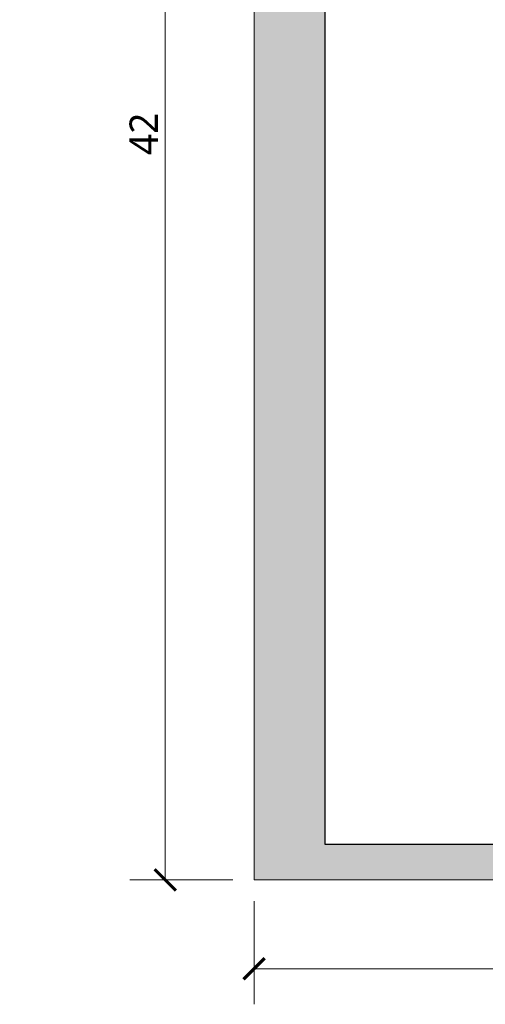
# Model space of a CAD drawing. Header units: millimetres. Extents: x -221 to 149158, y -114258 to 0.
# Tile 105 of 256: x 92016 to 94637, y -68203 to -62660. Entities that reach past the tile are written whole.
import ezdxf

# ---------------------------------------------------------------- set-up
doc = ezdxf.new("R2010")
doc.units = ezdxf.units.MM
doc.layers.get('0').update_dxf_attribs({"lineweight": 0})
doc.layers.add('A-opisram.ART', color=250, linetype='Continuous', lineweight=0)
doc.layers.add('wymiar..KF', color=12, linetype='Continuous', lineweight=5)
doc.layers.add('A-pomocram.ART', color=254, linetype='Continuous', lineweight=0, plot=False)
doc.layers.add('A-wymram.ART', color=10, linetype='Continuous', lineweight=5, plot=False)
doc.layers.add('A-przekrycieram.ART', color=7, linetype='Continuous', lineweight=0, true_color=0xffffff)
doc.styles.add('ARCH', font='segoeuil.ttf')
doc.styles.add('kamil', font='GOTHIC.TTF')
doc.dimstyles.new('50..KF', dxfattribs={"dimscale": 0.5, "dimtxt": 12, "dimasz": 10, "dimexe": 5, "dimexo": 5, "dimgap": 3, "dimtad": 1, "dimdec": 1, "dimrnd": 0.5, "dimtxsty": 'kamil', "dimblk": 'ARCHTICK', "dimcen": 0, "dimclrd": 256, "dimclre": 256, "dimclrt": 256, "dimadec": 0, "dimazin": 0, "dimtfac": 1, "dimtdec": 1, "dimtofl": 0, "dimtmove": 0, "dimatfit": 3, "dimfxl": 10, "dimfxlon": 1, "dimlwd": 0, "dimlwe": 0, "dimarcsym": 0})
doc.dimstyles.new('RAMKA', dxfattribs={"dimscale": 20, "dimtxt": 4, "dimasz": 3, "dimexe": 5, "dimexo": 3, "dimgap": 1, "dimtad": 1, "dimdec": 1, "dimlfac": 0.01, "dimtxsty": 'ARCH', "dimblk": 'ARCHTICK', "dimcen": 0, "dimclrd": 256, "dimclre": 256, "dimclrt": 256, "dimadec": 0, "dimazin": 0, "dimtfac": 1, "dimtdec": 1, "dimtofl": 0, "dimtmove": 1, "dimatfit": 3, "dimfxl": 10, "dimfxlon": 1, "dimlwd": 0, "dimlwe": 0, "dimarcsym": 0})

# ---------------------------------------------------------------- blocks, each defined once
blk = doc.blocks.new('_ArchTick')
at = {"color": 0, "linetype": 'ByBlock', "const_width": 0.15}
blk.add_lwpolyline([(-0.5, -0.5), (0.5, 0.5)], dxfattribs=at)
blk = doc.blocks.new('*D1279')
at = {"layer": 'Defpoints', "color": 0, "transparency": 16777216}
for p in [(0, -62950), (14.6, -62912.1), (119184.8, -62912.1)]:
    blk.add_point(p, dxfattribs=at)
at = {"layer": 'wymiar..KF', "linetype": 'Continuous', "lineweight": 0, "transparency": 16777216}
for p, q in [((9.6, -62950), (17.1, -62950)), ((19.6, -62912.1), (12.1, -62912.1)), ((14.6, -62950), (14.6, -62912.1))]:
    blk.add_line(p, q, dxfattribs=at)
at = {"layer": 'wymiar..KF', "lineweight": 0, "transparency": 16777216, "xscale": 5, "yscale": 5, "zscale": 5}
for p, rotation in [((14.6, -62912.1), 90), ((14.6, -62950), 270)]:
    blk.add_blockref('_ArchTick', p, dxfattribs=dict(at, rotation=rotation))
at = {"layer": 'wymiar..KF', "transparency": 16777216, "insert": (10, -62931.1), "char_height": 6, "attachment_point": 5, "rotation": 90, "style": 'kamil'}
blk.add_mtext('38', dxfattribs=at)
blk = doc.blocks.new('*D1638')
at = {"layer": 'A-wymram.ART', "linetype": 'Continuous', "lineweight": 0, "transparency": 16777216}
for p, q in [((0, -60), (0, -350)), ((5940, -60), (5940, -350)), ((5940, -250), (0, -250))]:
    blk.add_line(p, q, dxfattribs=at)
at = {"layer": 'Defpoints', "color": 0, "lineweight": 40, "transparency": 16777216}
for p in [(0, 0), (5940, 0), (0, -250)]:
    blk.add_point(p, dxfattribs=at)
at = {"layer": 'A-wymram.ART', "lineweight": 0, "transparency": 16777216, "xscale": 60, "yscale": 60, "zscale": 60, "rotation": 180}
blk.add_blockref('_ArchTick', (0, -250), dxfattribs=at)
at = {"layer": 'A-wymram.ART', "lineweight": 0, "transparency": 16777216, "xscale": 60, "yscale": 60, "zscale": 60}
blk.add_blockref('_ArchTick', (5940, -250), dxfattribs=at)
at = {"layer": 'A-wymram.ART', "transparency": 16777216, "insert": (2970, -182.4), "char_height": 80, "attachment_point": 5, "style": 'ARCH'}
blk.add_mtext('59,4', dxfattribs=at)
blk = doc.blocks.new('*D1639')
at = {"layer": 'A-wymram.ART', "linetype": 'Continuous', "lineweight": 0, "transparency": 16777216}
for p, q in [((-60, 4200), (-350, 4200)), ((-250, 4200), (-250, 0)), ((-60, 0), (-350, 0))]:
    blk.add_line(p, q, dxfattribs=at)
at = {"layer": 'Defpoints', "color": 0, "lineweight": 40, "transparency": 16777216}
for p in [(0, 4200), (0, 0), (-250, 0)]:
    blk.add_point(p, dxfattribs=at)
at = {"layer": 'A-wymram.ART', "lineweight": 0, "transparency": 16777216, "xscale": 60, "yscale": 60, "zscale": 60}
for p, rotation in [((-250, 4200), 90), ((-250, 0), 270)]:
    blk.add_blockref('_ArchTick', p, dxfattribs=dict(at, rotation=rotation))
at = {"layer": 'A-wymram.ART', "transparency": 16777216, "insert": (-310.7, 2100), "char_height": 80, "attachment_point": 5, "rotation": 90, "style": 'ARCH'}
blk.add_mtext('42', dxfattribs=at)
blk = doc.blocks.new('*U1674')
at = {"layer": 'A-przekrycieram.ART'}
h = blk.add_hatch(color=256, dxfattribs=at)
h.dxf.hatch_style = 1
h.paths.add_polyline_path([(0, 4200), (5940, 4200), (5940, 0), (0, 0)])
h.paths.add_polyline_path([(200, 4100), (5840, 4100), (5840, 100), (200, 100)], flags=16)
at = {"layer": 'A-opisram.ART', "lineweight": 30}
blk.add_lwpolyline([(200, 4100), (5840, 4100), (5840, 100), (200, 100)], close=True, dxfattribs=at)
at = {"layer": 'A-pomocram.ART'}
blk.add_lwpolyline([(0, 4200), (5940, 4200), (5940, 0), (0, 0)], close=True, dxfattribs=at)
at = {"layer": 'A-wymram.ART'}
dim = blk.add_linear_dim(base=(-250, 0), p1=(0, 4200), p2=(0, 0), angle=90, dimstyle='RAMKA', dxfattribs=at)
dim.commit()
dim.dimension.update_dxf_attribs({"geometry": '*D1639', "text_midpoint": (-310.67, 2100)})
dim = blk.add_linear_dim(base=(0, -250), p1=(5940, 0), p2=(0, 0), dimstyle='RAMKA', dxfattribs=at)
dim.commit()
dim.dimension.update_dxf_attribs({"geometry": '*D1638', "text_midpoint": (2970, -182.41)})

msp = doc.modelspace()

# ---------------------------------------------------------------- block references
at = {"xscale": 2, "yscale": 2, "zscale": 2}
msp.add_blockref('*U1674', (93336.03, -67503.22), dxfattribs=at)

# ---------------------------------------------------------------- dimensions: what is measured, and where the dimension line sits
at = {"layer": 'wymiar..KF'}
dim = msp.add_linear_dim(base=(14.6, -62912.12), p1=(0, -62950.01), p2=(119184.82, -62912.12), angle=90, dimstyle='50..KF', override={"dimtmove": 1}, dxfattribs=at)
dim.commit()
dim.dimension.update_dxf_attribs({"geometry": '*D1279', "text_midpoint": (9.95, -62931.07)})

doc.saveas('drawing.dxf')
